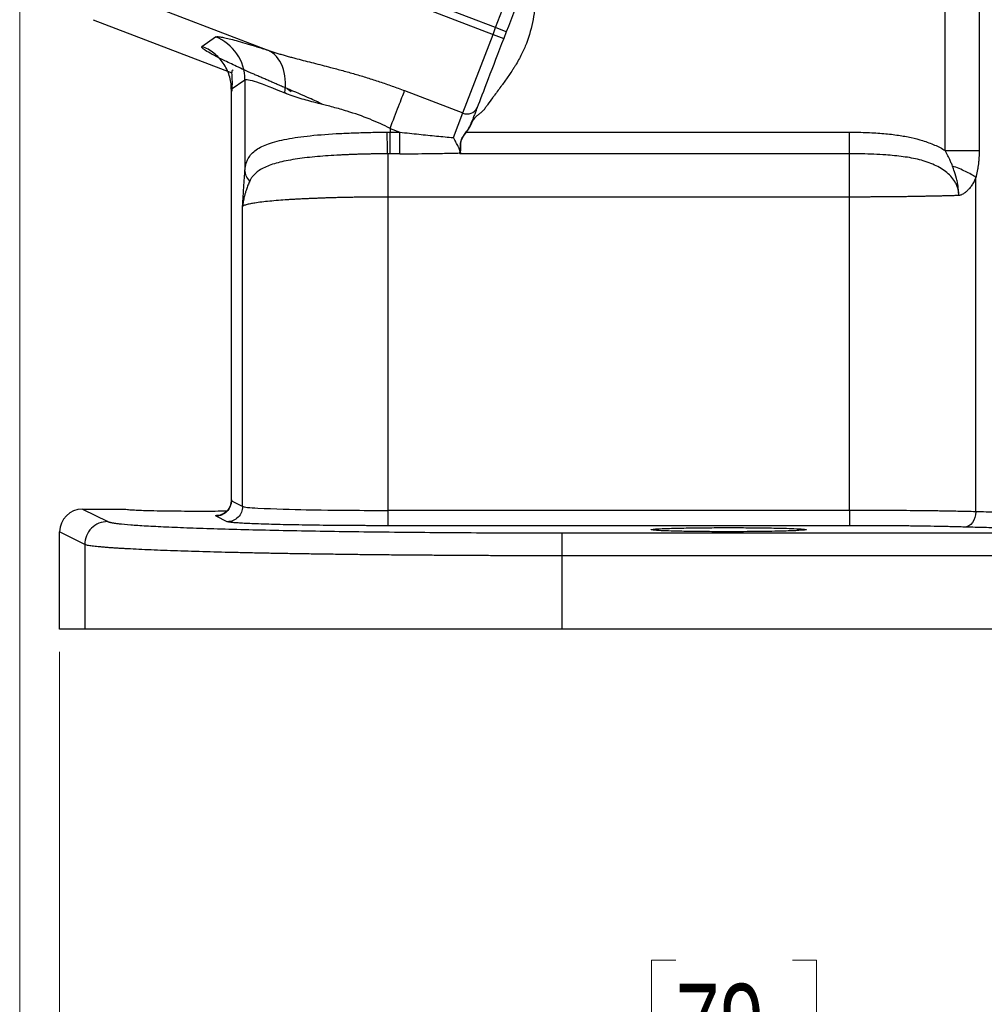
# Model space of a CAD drawing. Header units: inches. Extents: x 0.6 to 16.3, y 0.2 to 11.5.
# Tile 26 of 33: x 9.7 to 11.3, y 4 to 5.7. Entities that reach past the tile are written whole.
import ezdxf

# ---------------------------------------------------------------- set-up
doc = ezdxf.new("R2010")
doc.units = ezdxf.units.IN
doc.header["$MEASUREMENT"] = 0
doc.styles.add('SLDTEXTSTYLE0', font='TXT', dxfattribs={"width": 0.75})
doc.dimstyles.new('SLDDIMSTYLE1', dxfattribs={"dimtxt": 0.137795, "dimasz": 0.14, "dimexe": 0, "dimexo": 0.0625, "dimgap": 0.034449, "dimtad": 0, "dimdec": 1, "dimlfac": 1.5, "dimrnd": 1e-09, "dimzin": 12, "dimdsep": 46, "dimtxsty": 'SLDTEXTSTYLE0', "dimblk1": 'CLOSED', "dimblk2": 'CLOSED', "dimsah": 1, "dimcen": 0.09, "dimadec": 0, "dimazin": 3, "dimtfac": 1, "dimtdec": 1, "dimtofl": 0, "dimtmove": 0, "dimatfit": 3, "dimldrblk": 'CLOSED', "dimfxl": 0, "dimfrac": 2, "dimtolj": 1, "dimtzin": 12, "dimarcsym": 0})

# ---------------------------------------------------------------- blocks, each defined once
blk = doc.blocks.new('_Closed')
at = {"color": 0, "linetype": 'ByBlock', "lineweight": -2}
for p, q in [((-1, 0.166667), (0, 0)), ((-1, 0.166667), (-1, -0.166667)), ((0, 0), (-1, -0.166667)), ((0, 0), (-1, 0))]:
    blk.add_line(p, q, dxfattribs=at)
blk = doc.blocks.new('_D_4')
at = {"color": 7, "linetype": 'Continuous', "lineweight": 0}
for p, q in [((11.8212, 4.8448), (11.8212, 3.8301)), ((9.7379, 4.6056), (9.7379, 3.8301)), ((10.8119, 4.068), (10.7699, 4.068)), ((10.7699, 4.068), (10.7699, 3.8492)), ((11.0155, 4.068), (11.0575, 4.068)), ((11.0575, 4.068), (11.0575, 3.8492)), ((9.7379, 3.8695), (10.6491, 3.8695)), ((11.8212, 3.8695), (11.1783, 3.8695)), ((10.7699, 3.8492), (10.8119, 3.8492)), ((11.0575, 3.8492), (11.0155, 3.8492))]:
    blk.add_line(p, q, dxfattribs=at)
at = {"color": 7, "linetype": 'Continuous', "lineweight": 18, "xscale": 0.14, "yscale": 0.14, "rotation": 180.0000000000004}
blk.add_blockref('_Closed', (9.7379, 3.8695, -0.2442), dxfattribs=at)
at = {"color": 7, "linetype": 'Continuous', "lineweight": 18, "xscale": 0.14, "yscale": 0.14}
blk.add_blockref('_Closed', (11.8212, 3.8695, -0.2442), dxfattribs=at)
at = {"color": 7, "linetype": 'Continuous', "lineweight": 18, "char_height": 0.1378, "attachment_point": 1, "style": 'SLDTEXTSTYLE0'}
for s, insert in [('79', (10.8119, 4.0268)), ('3.1', (10.7864, 3.8207))]:
    blk.add_mtext(s, dxfattribs=dict(at, insert=insert))
blk = doc.blocks.new('_D_5')
at = {"color": 7, "linetype": 'Continuous', "lineweight": 0}
for p, q in [((9.6683, 5.8503), (9.6683, 3.2643)), ((11.8212, 4.8448), (11.8212, 3.2643)), ((10.4071, 3.5022), (10.3651, 3.5022)), ((10.3651, 3.5022), (10.3651, 3.2834)), ((10.6107, 3.5022), (10.6527, 3.5022)), ((10.6527, 3.5022), (10.6527, 3.2834)), ((9.6683, 3.3037), (10.2442, 3.3037)), ((11.8212, 3.3037), (10.7735, 3.3037)), ((10.3651, 3.2834), (10.4071, 3.2834)), ((10.6527, 3.2834), (10.6107, 3.2834))]:
    blk.add_line(p, q, dxfattribs=at)
at = {"color": 7, "linetype": 'Continuous', "lineweight": 18, "xscale": 0.14, "yscale": 0.14, "rotation": 180.0000000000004}
blk.add_blockref('_Closed', (9.6683, 3.3037, -0.2442), dxfattribs=at)
at = {"color": 7, "linetype": 'Continuous', "lineweight": 18, "xscale": 0.14, "yscale": 0.14}
blk.add_blockref('_Closed', (11.8212, 3.3037, -0.2442), dxfattribs=at)
at = {"color": 7, "linetype": 'Continuous', "lineweight": 18, "char_height": 0.1378, "attachment_point": 1, "style": 'SLDTEXTSTYLE0'}
for s, insert in [('82', (10.4071, 3.461)), ('3.2', (10.3816, 3.2549))]:
    blk.add_mtext(s, dxfattribs=dict(at, insert=insert))

msp = doc.modelspace()

# ---------------------------------------------------------------- linework, layer by layer
at = {"color": 7, "linetype": 'Continuous', "lineweight": 25}
for p, q in [((9.8772, 5.9187), (10.4934, 5.6822)), ((10.4979, 5.6939), (10.0934, 5.8492)), ((10.4979, 5.6939), (10.5505, 5.831)), ((9.8176, 5.7633), (10.101, 5.6546)), ((9.7963, 5.7078), (10.0383, 5.6149)), ((10.4934, 5.6822), (10.4979, 5.6939)), ((10.5166, 5.6868), (10.4979, 5.6939)), ((10.5166, 5.6868), (10.5121, 5.675)), ((9.9859, 5.6613), (10.0098, 5.6777)), ((10.4408, 5.5451), (10.4934, 5.6822)), ((10.4934, 5.6822), (10.5121, 5.675)), ((10.0372, 5.5867), (10.061, 5.6031)), ((10.061, 5.6031), (10.061, 5.4455)), ((10.0369, 5.5869), (10.0369, 4.8664)), ((10.0372, 5.5867), (10.0372, 4.869)), ((10.3393, 5.5841), (10.4408, 5.5451)), ((10.4243, 5.5022), (10.4408, 5.5451)), ((10.314, 5.5183), (10.3311, 5.5117)), ((10.314, 5.5183), (10.314, 5.5117)), ((10.314, 5.5117), (10.3311, 5.5117)), ((10.4471, 5.5117), (11.1148, 5.5117)), ((10.3311, 5.474), (10.314, 5.474)), ((11.1148, 5.474), (10.4354, 5.474)), ((11.3352, 4.8498), (11.3352, 5.4329)), ((11.1148, 5.3986), (10.3098, 5.3986)), ((10.3098, 5.3986), (10.3098, 4.8522)), ((11.1148, 4.8522), (11.1148, 5.3986)), ((10.0568, 4.8592), (10.0568, 5.382)), ((10.0568, 4.8592), (10.0372, 4.869)), ((9.7779, 4.8546), (9.8217, 4.8327)), ((9.7779, 4.8546), (9.8522, 4.8546)), ((10.0302, 4.8325), (10.0106, 4.8423)), ((11.1148, 4.8522), (10.3098, 4.8522)), ((11.1148, 4.8256), (10.3098, 4.8256)), ((9.7817, 4.7927), (9.7379, 4.8147)), ((9.7379, 4.645), (9.7379, 4.8147)), ((10.6139, 4.813), (13.0285, 4.813)), ((9.7817, 4.7927), (9.7817, 4.645)), ((13.0285, 4.7731), (10.6139, 4.7731)), ((10.6139, 4.645), (10.6139, 4.7731)), ((9.7817, 4.645), (9.7379, 4.645)), ((13.0285, 4.645), (10.6139, 4.645))]:
    msp.add_line(p, q, dxfattribs=at)
at = {"color": 8, "linetype": 'Continuous', "lineweight": 25}
for p, q in [((11.3409, 5.8317), (11.3409, 5.4798)), ((11.2817, 5.4798), (11.2817, 5.806)), ((10.1345, 5.5877), (10.1414, 5.5828)), ((10.0372, 4.869), (10.0386, 4.8694)), ((10.0388, 4.8694), (10.0372, 4.869))]:
    msp.add_line(p, q, dxfattribs=at)
at = {"color": 7, "linetype": 'Continuous', "lineweight": 25}
msp.add_circle((12.6545, 7.4614), 1.9709, dxfattribs=at)
msp.add_arc((10.4486, 5.5623), 0.0189, 245.6115, 335.1535, dxfattribs=at)
msp.add_ellipse((9.7779, 4.8146), major_axis=(-0.0358, 0.0179), ratio=0.998288, start_param=5.176448, end_param=6.745874, dxfattribs=at)
for points, knots in [([(11.7472, 5.6752), (11.7433, 5.6772), (11.7354, 5.6813), (11.7236, 5.6874), (11.7119, 5.6936), (11.7002, 5.6998), (11.6885, 5.7061), (11.6769, 5.7125), (11.6654, 5.7189), (11.6539, 5.7254), (11.6425, 5.732), (11.6311, 5.7386), (11.6197, 5.7453), (11.6085, 5.752), (11.5972, 5.7588), (11.5861, 5.7657), (11.5749, 5.7726), (11.5639, 5.7795), (11.5528, 5.7866), (11.5419, 5.7937), (11.5309, 5.8008), (11.5149, 5.8114), (11.494, 5.8255), (11.4688, 5.8431), (11.4443, 5.8607), (11.4221, 5.8771), (11.402, 5.8922), (11.384, 5.9061), (11.3667, 5.9196), (11.3501, 5.9329), (11.3395, 5.9415), (11.3342, 5.9458)], [0, 0, 0, 0, 0.024564, 0.049111, 0.073647, 0.098183, 0.122728, 0.14729, 0.171878, 0.196501, 0.221167, 0.245887, 0.270667, 0.295518, 0.320447, 0.345463, 0.370575, 0.39579, 0.421118, 0.446565, 0.47214, 0.497851, 0.560497, 0.623034, 0.685583, 0.748261, 0.7993, 0.849927, 0.900207, 0.950208, 1, 1, 1, 1]), ([(10.5686, 5.7479), (10.5683, 5.7445), (10.5676, 5.7382), (10.566, 5.7248), (10.5623, 5.7007), (10.555, 5.6732), (10.5433, 5.6469), (10.5353, 5.6327), (10.5293, 5.6229), (10.5271, 5.6196), (10.526, 5.6179)], [0, 0, 0, 0, 0.073442, 0.138055, 0.291268, 0.602133, 0.751549, 0.913286, 0.955751, 1, 1, 1, 1]), ([(10.0098, 5.6777), (10.0099, 5.6777), (10.0103, 5.6779), (10.011, 5.6781), (10.012, 5.6782), (10.0131, 5.6782), (10.0145, 5.6782), (10.0161, 5.678), (10.0194, 5.6776), (10.0255, 5.6765), (10.036, 5.674), (10.049, 5.6705), (10.0617, 5.6668), (10.0729, 5.6635), (10.0817, 5.6607), (10.091, 5.6578), (10.0977, 5.6556), (10.101, 5.6546)], [0, 0, 0, 0, 0.035251, 0.070436, 0.10558, 0.140708, 0.175846, 0.211019, 0.246253, 0.371395, 0.496877, 0.622716, 0.749148, 0.811633, 0.874185, 0.936931, 1, 1, 1, 1]), ([(10.061, 5.6031), (10.061, 5.6191), (10.051, 5.6511), (10.0247, 5.6719), (10.0098, 5.6777), (10.0098, 5.6777), (10.0098, 5.6777), (10.0098, 5.6777)], [-0.000061, -0.000061, -0.000061, -0.000061, 0.499917, 0.999917, 0.999917, 0.999917, 0.999978, 0.999978, 0.999978, 0.999978]), ([(10.1345, 5.5877), (10.1319, 5.5888), (10.1266, 5.591), (10.119, 5.5942), (10.1115, 5.5974), (10.1042, 5.6006), (10.0971, 5.6037), (10.0902, 5.6067), (10.0834, 5.6096), (10.0768, 5.6126), (10.0627, 5.6188), (10.0426, 5.628), (10.0203, 5.6387), (10.0031, 5.6476), (9.9938, 5.653), (9.9892, 5.6562), (9.987, 5.658), (9.9858, 5.6594), (9.9853, 5.6606), (9.9857, 5.661), (9.9859, 5.6613)], [0, 0, 0, 0, 0.028289, 0.056454, 0.084517, 0.112498, 0.140419, 0.1683, 0.196164, 0.224031, 0.251922, 0.380516, 0.507964, 0.634252, 0.759589, 0.80795, 0.85603, 0.90397, 0.951912, 1, 1, 1, 1]), ([(10.0372, 5.5867), (10.0372, 5.5947), (10.036, 5.6027), (10.0312, 5.618), (10.0277, 5.6253), (10.0186, 5.6385), (10.013, 5.6444), (10.0005, 5.6544), (9.9934, 5.6584), (9.9859, 5.6613)], [0, 0, 0, 0, 0.25, 0.25, 0.5, 0.5, 0.75, 0.75, 1, 1, 1, 1]), ([(10.101, 5.6546), (10.1032, 5.6538), (10.1078, 5.6523), (10.1147, 5.6501), (10.1219, 5.6479), (10.1291, 5.6458), (10.1366, 5.6437), (10.1441, 5.6417), (10.1586, 5.6379), (10.1805, 5.6323), (10.2072, 5.6255), (10.2313, 5.6191), (10.2527, 5.6131), (10.2741, 5.6067), (10.2958, 5.5997), (10.3175, 5.5922), (10.332, 5.5868), (10.3393, 5.5841)], [0, 0, 0, 0, 0.032823, 0.065741, 0.098769, 0.131923, 0.165218, 0.198668, 0.232289, 0.354657, 0.477821, 0.5637, 0.649749, 0.736188, 0.823235, 0.911103, 1, 1, 1, 1]), ([(10.0406, 5.6201), (10.04, 5.6199), (10.0377, 5.6192), (10.0376, 5.613), (10.0387, 5.6012), (10.0383, 5.5892), (10.0381, 5.5834)], [0, 0, 0, 0, 0.109889, 0.431846, 0.724419, 1, 1, 1, 1]), ([(10.526, 5.6179), (10.5243, 5.6153), (10.5191, 5.6075), (10.5136, 5.5999), (10.5099, 5.5948)], [0, 0, 0, 0, 0.327069, 1, 1, 1, 1]), ([(10.061, 5.6031), (10.0626, 5.6045), (10.0695, 5.6032), (10.0931, 5.5953), (10.1098, 5.5888), (10.1303, 5.58)], [0, 0, 0, 0, 0.5, 0.5, 1, 1, 1, 1]), ([(10.314, 5.5183), (10.3026, 5.524), (10.2909, 5.5293), (10.2657, 5.5395), (10.2523, 5.5442), (10.2309, 5.5507), (10.2228, 5.553), (10.2109, 5.5562), (10.207, 5.5573), (10.1969, 5.5599), (10.1908, 5.5614), (10.1753, 5.5654), (10.1662, 5.5678), (10.1478, 5.5733), (10.1387, 5.5764), (10.1303, 5.58)], [0, 0, 0, 0, 0.184444, 0.184444, 0.395238, 0.395238, 0.526984, 0.526984, 0.592857, 0.592857, 0.698253, 0.698253, 0.866888, 0.866888, 1.053967, 1.053967, 1.053967, 1.053967]), ([(10.314, 5.5183), (10.3192, 5.5317), (10.3243, 5.5451), (10.3332, 5.5681), (10.3368, 5.5777), (10.3393, 5.5841)], [0, 0, 0, 0, 0.5, 0.5, 1, 1, 1, 1]), ([(10.5099, 5.5948), (10.5095, 5.5942), (10.5049, 5.5881), (10.4993, 5.5805), (10.4941, 5.5735), (10.4931, 5.5721)], [0, 0, 0, 0, 0.07343, 0.813395, 1, 1, 1, 1]), ([(10.4931, 5.5721), (10.49, 5.5679), (10.4859, 5.5623), (10.4816, 5.5562), (10.4803, 5.5543), (10.48, 5.5539)], [0, 0, 0, 0, 0.695216, 0.9304, 1, 1, 1, 1]), ([(10.4658, 5.5544), (10.4655, 5.5536), (10.4648, 5.552), (10.4638, 5.5493), (10.4627, 5.5464), (10.4611, 5.5423), (10.459, 5.5366), (10.457, 5.5315), (10.456, 5.529)], [0, 0, 0, 0, 0.125259, 0.250126, 0.374952, 0.500086, 0.749791, 1, 1, 1, 1]), ([(10.4763, 5.5493), (10.4756, 5.5486), (10.4736, 5.5468), (10.4702, 5.544), (10.4669, 5.5414), (10.4644, 5.5391), (10.4622, 5.5371), (10.4601, 5.5347), (10.4581, 5.5318), (10.4571, 5.5297), (10.4567, 5.5287)], [0, 0, 0, 0, 0.10372, 0.280241, 0.45634, 0.550021, 0.633916, 0.762543, 0.883974, 1, 1, 1, 1]), ([(10.48, 5.5539), (10.4798, 5.5536), (10.4791, 5.5525), (10.4779, 5.551), (10.4768, 5.5498), (10.4763, 5.5493)], [0, 0, 0, 0, 0.186056, 0.63156, 1, 1, 1, 1]), ([(10.4466, 5.5121), (10.4475, 5.5134), (10.4494, 5.5161), (10.4519, 5.5202), (10.4538, 5.5238), (10.4551, 5.5267), (10.4557, 5.5282), (10.456, 5.529)], [0, 0, 0, 0, 0.255796, 0.501184, 0.751187, 0.876619, 1, 1, 1, 1]), ([(10.4567, 5.5287), (10.4563, 5.528), (10.4557, 5.5265), (10.4544, 5.5235), (10.4525, 5.5199), (10.4499, 5.5158), (10.448, 5.5131), (10.4471, 5.5117)], [0, 0, 0, 0, 0.12427, 0.249395, 0.499571, 0.741601, 1, 1, 1, 1]), ([(10.4567, 5.5287), (10.4565, 5.5288), (10.4563, 5.5289), (10.4561, 5.529), (10.456, 5.529), (10.456, 5.529)], [0, 0, 0, 0, 0.5, 0.5, 1, 1, 1, 1]), ([(10.061, 5.4455), (10.0611, 5.4465), (10.0613, 5.4486), (10.0618, 5.4517), (10.0624, 5.4547), (10.0632, 5.4576), (10.0642, 5.4605), (10.0654, 5.4633), (10.0678, 5.468), (10.0723, 5.4742), (10.0828, 5.4832), (10.1016, 5.4923), (10.133, 5.5003), (10.1751, 5.5061), (10.2127, 5.5088), (10.2397, 5.5101), (10.2528, 5.5106), (10.2663, 5.511), (10.2802, 5.5114), (10.2945, 5.5116), (10.3042, 5.5117), (10.309, 5.5117)], [0, 0, 0, 0, 0.015999, 0.032443, 0.049346, 0.066716, 0.084566, 0.102902, 0.121735, 0.181928, 0.245598, 0.365276, 0.496551, 0.633706, 0.784264, 0.81858, 0.85355, 0.889175, 0.925457, 0.962398, 1, 1, 1, 1]), ([(10.309, 5.5117), (10.3092, 5.5117), (10.3095, 5.5117), (10.31, 5.5117), (10.3103, 5.5117), (10.3112, 5.5117), (10.3117, 5.5117), (10.3128, 5.5117), (10.3134, 5.5117), (10.314, 5.5117)], [-0.01597476, -0.01597476, -0.01597476, -0.01597476, -0.01030372, -0.01030372, -0.0051918, -0.0051918, -0.00199684, -0.00199684, 0, 0, 0, 0]), ([(10.314, 5.474), (10.314, 5.4767), (10.314, 5.4819), (10.314, 5.4953), (10.314, 5.5035), (10.314, 5.5117)], [0, 0, 0, 0, 0.5, 0.5, 1, 1, 1, 1]), ([(10.3311, 5.5117), (10.3366, 5.5111), (10.3476, 5.5098), (10.3639, 5.5081), (10.3796, 5.5064), (10.3949, 5.5049), (10.4098, 5.5035), (10.4195, 5.5026), (10.4243, 5.5022)], [0, 0, 0, 0, 0.179151, 0.353299, 0.522451, 0.686614, 0.845794, 1, 1, 1, 1]), ([(10.4359, 5.4766), (10.436, 5.477), (10.4363, 5.4778), (10.4365, 5.4791), (10.4367, 5.4805), (10.4367, 5.4819), (10.4368, 5.4844), (10.4366, 5.4878), (10.4368, 5.4924), (10.4376, 5.4967), (10.4394, 5.5013), (10.4425, 5.5064), (10.4452, 5.5101), (10.4466, 5.5121)], [0, 0, 0, 0, 0.05087, 0.100913, 0.150226, 0.198914, 0.247091, 0.377971, 0.496769, 0.597821, 0.698567, 0.839509, 1, 1, 1, 1]), ([(10.4365, 5.4769), (10.4372, 5.4788), (10.4374, 5.4811), (10.4372, 5.4864), (10.437, 5.4894), (10.4375, 5.4943), (10.4379, 5.496), (10.439, 5.4993), (10.4398, 5.501), (10.4425, 5.5057), (10.4448, 5.5087), (10.4471, 5.5117)], [0, 0, 0, 0, 0.25, 0.25, 0.5, 0.5, 0.625, 0.625, 0.75, 0.75, 1, 1, 1, 1]), ([(11.1148, 5.5117), (11.1201, 5.5117), (11.1306, 5.5116), (11.146, 5.5112), (11.1606, 5.5104), (11.1745, 5.5094), (11.1877, 5.508), (11.2036, 5.5059), (11.2219, 5.5027), (11.2395, 5.4981), (11.2531, 5.4935), (11.2632, 5.4894), (11.2728, 5.4849), (11.2788, 5.4815), (11.2817, 5.4798)], [0, 0, 0, 0, 0.093429, 0.182706, 0.26787, 0.348967, 0.426048, 0.499175, 0.629803, 0.749712, 0.815872, 0.879487, 0.94078, 1, 1, 1, 1]), ([(10.4357, 5.4762), (10.4358, 5.4765), (10.436, 5.4771), (10.436, 5.4782), (10.4357, 5.4794), (10.4353, 5.4809), (10.4346, 5.4826), (10.4338, 5.4845), (10.4326, 5.4869), (10.4309, 5.49), (10.4289, 5.4937), (10.4266, 5.4978), (10.4251, 5.5006), (10.4243, 5.5022)], [0, 0, 0, 0, 0.06495, 0.131082, 0.198958, 0.269097, 0.341972, 0.418011, 0.497606, 0.616246, 0.748535, 0.858429, 1, 1, 1, 1]), ([(11.2945, 5.4526), (11.294, 5.4538), (11.2935, 5.4551), (11.2922, 5.4583), (11.2914, 5.4602), (11.2893, 5.465), (11.2879, 5.4679), (11.285, 5.4738), (11.2834, 5.4768), (11.2817, 5.4798)], [0, 0, 0, 0, 0.0228636, 0.0228636, 0.0594453, 0.0594453, 0.1179761, 0.1179761, 0.1829087, 0.1829087, 0.1829087, 0.1829087]), ([(11.3409, 5.4798), (11.3409, 5.4777), (11.3409, 5.4736), (11.3406, 5.4675), (11.3402, 5.4615), (11.3395, 5.4556), (11.3387, 5.4497), (11.3377, 5.444), (11.3366, 5.4384), (11.3357, 5.4347), (11.3352, 5.4329)], [0, 0, 0, 0, 0.129179, 0.256638, 0.382631, 0.507419, 0.631272, 0.754466, 0.877281, 1, 1, 1, 1]), ([(10.3098, 5.4739), (10.3073, 5.4739), (10.3021, 5.4739), (10.2945, 5.4738), (10.2868, 5.4737), (10.2791, 5.4736), (10.2714, 5.4734), (10.2638, 5.4732), (10.2561, 5.473), (10.2485, 5.4727), (10.241, 5.4724), (10.2335, 5.4721), (10.215, 5.4712), (10.1866, 5.4693), (10.1514, 5.4653), (10.1212, 5.4597), (10.1008, 5.4532), (10.088, 5.4467), (10.0808, 5.4415), (10.0757, 5.4365), (10.072, 5.4317), (10.0702, 5.4282), (10.0694, 5.4265)], [0, 0, 0, 0, 0.0223258, 0.0447291, 0.0672076, 0.0897584, 0.1123788, 0.1350659, 0.1578168, 0.1806284, 0.203498, 0.2264226, 0.2493996, 0.3753924, 0.500217, 0.6279983, 0.7523008, 0.8171084, 0.8774734, 0.9217241, 0.9625189, 1, 1, 1, 1]), ([(10.314, 5.474), (10.3135, 5.474), (10.313, 5.474), (10.3121, 5.474), (10.3116, 5.474), (10.3109, 5.474), (10.3106, 5.474), (10.3102, 5.474), (10.31, 5.474), (10.3098, 5.474)], [-0.01597476, -0.01597476, -0.01597476, -0.01597476, -0.01397791, -0.01397791, -0.01078296, -0.01078296, -0.00567104, -0.00567104, 0, 0, 0, 0]), ([(10.3098, 5.474), (10.3098, 5.4713), (10.3098, 5.4673), (10.3098, 5.4574), (10.3098, 5.4515), (10.3098, 5.4381), (10.3098, 5.4306), (10.3098, 5.415), (10.3098, 5.4068), (10.3098, 5.3986)], [0, 0, 0, 0, 0.25, 0.25, 0.5, 0.5, 0.75, 0.75, 1, 1, 1, 1]), ([(10.3311, 5.474), (10.3481, 5.474), (10.3738, 5.4742), (10.4, 5.4746), (10.4176, 5.475), (10.4265, 5.4752), (10.4355, 5.4754)], [0, 0, 0, 0, 0.5, 0.75, 0.75, 1, 1, 1, 1]), ([(11.1148, 5.3986), (11.1148, 5.4068), (11.1148, 5.415), (11.1148, 5.4306), (11.1148, 5.4381), (11.1148, 5.4515), (11.1148, 5.4574), (11.1148, 5.4673), (11.1148, 5.4713), (11.1148, 5.474)], [0, 0, 0, 0, 0.25, 0.25, 0.5, 0.5, 0.75, 0.75, 1, 1, 1, 1]), ([(11.3054, 5.4013), (11.3054, 5.4023), (11.3054, 5.4044), (11.305, 5.4076), (11.3045, 5.4108), (11.3037, 5.4139), (11.3026, 5.417), (11.3014, 5.42), (11.2987, 5.4255), (11.2936, 5.433), (11.2818, 5.4445), (11.2628, 5.4557), (11.2367, 5.4642), (11.208, 5.4694), (11.1814, 5.4719), (11.1572, 5.4732), (11.1361, 5.4738), (11.1219, 5.4739), (11.1148, 5.4739)], [0, 0, 0, 0, 0.014247, 0.028482, 0.042762, 0.05714, 0.071669, 0.086397, 0.101368, 0.153445, 0.208712, 0.322207, 0.44834, 0.577779, 0.716269, 0.809601, 0.90387, 1, 1, 1, 1]), ([(10.0568, 5.382), (10.0572, 5.3884), (10.0579, 5.3992), (10.0589, 5.4139), (10.0596, 5.4256), (10.0603, 5.436), (10.0608, 5.4424), (10.061, 5.4455)], [0, 0, 0, 0, 0.2906592, 0.5000888, 0.6792014, 0.8458194, 1, 1, 1, 1]), ([(11.3054, 5.4013), (11.3054, 5.4039), (11.3053, 5.405), (11.3053, 5.4062), (11.3053, 5.4066), (11.3052, 5.4078), (11.3051, 5.4085), (11.305, 5.4102), (11.3049, 5.4111), (11.3047, 5.4136), (11.3045, 5.4149), (11.3041, 5.4184), (11.3037, 5.4203), (11.3028, 5.4255), (11.3022, 5.4282), (11.3001, 5.4366), (11.2986, 5.4413), (11.2962, 5.4481), (11.2954, 5.4504), (11.2945, 5.4526)], [-0.3559992, -0.3559992, -0.3559992, -0.3559992, -0.3550258, -0.3550258, -0.3540523, -0.3540523, -0.3521055, -0.3521055, -0.3482117, -0.3482117, -0.3404242, -0.3404242, -0.3248493, -0.3248493, -0.2936993, -0.2936993, -0.2224995, -0.2224995, -0.1836211, -0.1836211, -0.1836211, -0.1836211]), ([(10.0693, 5.4264), (10.0682, 5.4239), (10.0671, 5.4215), (10.0652, 5.4166), (10.0644, 5.4143), (10.0631, 5.4105), (10.0626, 5.409), (10.0618, 5.4066), (10.0616, 5.4057), (10.0608, 5.4029), (10.0603, 5.401), (10.0591, 5.3961), (10.0585, 5.3931), (10.0575, 5.3874), (10.0571, 5.3847), (10.0568, 5.382)], [0, 0, 0, 0, 0.0681316, 0.0681316, 0.1459963, 0.1459963, 0.1946617, 0.1946617, 0.2189944, 0.2189944, 0.2579267, 0.2579267, 0.3202185, 0.3202185, 0.3893234, 0.3893234, 0.3893234, 0.3893234]), ([(11.3352, 5.4329), (11.3347, 5.4316), (11.3337, 5.4292), (11.332, 5.4257), (11.3302, 5.4224), (11.3282, 5.4193), (11.3262, 5.4163), (11.3235, 5.413), (11.3201, 5.4093), (11.3158, 5.4057), (11.312, 5.4033), (11.3089, 5.4021), (11.3071, 5.4014), (11.3059, 5.4013), (11.3054, 5.4013)], [0, 0, 0, 0, 0.080876, 0.160494, 0.239065, 0.316809, 0.393951, 0.470723, 0.600699, 0.725286, 0.859595, 0.914973, 0.962606, 1, 1, 1, 1]), ([(10.3098, 5.3986), (10.307, 5.3986), (10.3015, 5.3986), (10.2931, 5.3985), (10.2848, 5.3985), (10.2764, 5.3984), (10.268, 5.3983), (10.2596, 5.3982), (10.2513, 5.3981), (10.2429, 5.3979), (10.2346, 5.3978), (10.2264, 5.3976), (10.2182, 5.3974), (10.2101, 5.3972), (10.202, 5.3969), (10.1941, 5.3966), (10.1863, 5.3963), (10.1786, 5.396), (10.171, 5.3957), (10.1635, 5.3954), (10.1562, 5.395), (10.1491, 5.3946), (10.1422, 5.3942), (10.132, 5.3936), (10.1188, 5.3926), (10.1036, 5.3913), (10.0898, 5.3898), (10.0803, 5.3885), (10.0741, 5.3875), (10.0702, 5.3868), (10.0664, 5.386), (10.0631, 5.3851), (10.0602, 5.3841), (10.058, 5.3831), (10.0572, 5.3824), (10.0568, 5.382)], [0, 0, 0, 0, 0.021599, 0.043304, 0.065114, 0.087029, 0.10905, 0.131177, 0.15341, 0.175749, 0.198194, 0.220745, 0.243403, 0.266167, 0.289038, 0.312015, 0.335099, 0.35829, 0.381588, 0.404993, 0.428505, 0.452124, 0.47585, 0.499685, 0.55998, 0.623309, 0.689673, 0.759071, 0.785966, 0.815369, 0.84728, 0.881699, 0.918625, 0.958059, 1, 1, 1, 1]), ([(11.3054, 5.4013), (11.3031, 5.4012), (11.2985, 5.401), (11.2914, 5.4008), (11.2842, 5.4006), (11.2769, 5.4004), (11.2694, 5.4003), (11.2618, 5.4001), (11.2541, 5.3999), (11.2463, 5.3998), (11.2384, 5.3996), (11.2304, 5.3995), (11.2224, 5.3994), (11.2143, 5.3992), (11.2061, 5.3991), (11.1979, 5.399), (11.1896, 5.399), (11.1814, 5.3989), (11.1731, 5.3988), (11.1647, 5.3987), (11.1564, 5.3987), (11.148, 5.3986), (11.1397, 5.3986), (11.1314, 5.3986), (11.1231, 5.3986), (11.1175, 5.3986), (11.1148, 5.3986)], [0, 0, 0, 0, 0.043428, 0.086702, 0.129823, 0.172791, 0.215605, 0.258267, 0.300774, 0.343129, 0.38533, 0.427378, 0.469274, 0.511016, 0.552605, 0.594041, 0.635324, 0.676455, 0.717432, 0.758257, 0.798929, 0.839448, 0.879815, 0.920029, 0.960091, 1, 1, 1, 1]), ([(10.0369, 4.8693), (10.0366, 4.8665), (10.036, 4.8608), (10.0325, 4.8544), (10.0289, 4.8502), (10.0257, 4.8476), (10.0225, 4.8458), (10.0197, 4.8447), (10.018, 4.8443), (10.0181, 4.8443), (10.0182, 4.8443)], [0, 0, 0, 0, 0.144736, 0.299508, 0.3851, 0.478653, 0.584795, 0.711713, 0.872068, 1, 1, 1, 1]), ([(10.0568, 4.8592), (10.0568, 4.8522), (10.054, 4.8453), (10.0441, 4.8354), (10.0372, 4.8325), (10.0302, 4.8325)], [0, 0, 0, 0, 0.5, 0.5, 1, 1, 1, 1]), ([(10.0568, 4.8592), (10.0588, 4.858), (10.0692, 4.857), (10.1119, 4.8548), (10.144, 4.8539), (10.2057, 4.8528), (10.2317, 4.8525), (10.2754, 4.8523), (10.2926, 4.8522), (10.3098, 4.8522)], [0.038781, 0.038781, 0.038781, 0.038781, 0.20353, 0.20353, 0.529177, 0.529177, 1.050214, 1.050214, 1.628238, 1.628238, 1.628238, 1.628238]), ([(9.8522, 4.8546), (9.853, 4.8543), (9.8544, 4.8538), (9.867, 4.8529), (9.8869, 4.8522), (9.9127, 4.8516), (9.9442, 4.8512), (9.9854, 4.851), (10.0162, 4.8512), (10.0302, 4.8513)], [0, 0, 0, 0, 0.12897, 0.241391, 0.415892, 0.524276, 0.629812, 0.831421, 1, 1, 1, 1]), ([(10.0106, 4.8423), (10.0099, 4.843), (10.0091, 4.8437), (10.0192, 4.8444), (10.0211, 4.8446)], [0, 0, 0, 0, 0.8192032, 1, 1, 1, 1]), ([(11.1148, 4.8522), (11.1148, 4.8454), (11.1148, 4.8385), (11.1148, 4.8287), (11.1148, 4.8257), (11.1148, 4.8256)], [0, 0, 0, 0, 0.5, 0.5, 1, 1, 1, 1]), ([(11.3352, 4.8498), (11.33, 4.85), (11.3245, 4.8501), (11.3145, 4.8504), (11.3109, 4.8504), (11.3027, 4.8506), (11.2932, 4.8508), (11.2766, 4.8511), (11.2638, 4.8513), (11.2568, 4.8514), (11.2545, 4.8514), (11.2491, 4.8515), (11.2344, 4.8516), (11.2089, 4.8519), (11.182, 4.852), (11.1736, 4.8521), (11.1707, 4.8521), (11.1647, 4.8521), (11.1489, 4.8522), (11.1303, 4.8522), (11.1148, 4.8522)], [0, 0, 0, 0, 0.25, 0.25, 0.375, 0.375, 0.5, 0.625, 0.6875, 0.6875, 0.71875, 0.71875, 0.75, 0.875, 0.90625, 0.90625, 0.921875, 0.921875, 0.9375, 1, 1, 1, 1]), ([(11.711, 4.8452), (11.6933, 4.8452), (11.6751, 4.8452), (11.6461, 4.8453), (11.636, 4.8453), (11.6154, 4.8454), (11.5943, 4.8455), (11.573, 4.8457), (11.5518, 4.8459), (11.5413, 4.846), (11.5262, 4.8461), (11.5212, 4.8462), (11.5115, 4.8463), (11.5067, 4.8464), (11.4932, 4.8465), (11.4853, 4.8466), (11.4649, 4.8469), (11.4525, 4.8471), (11.4287, 4.8476), (11.4171, 4.8478), (11.3941, 4.8483), (11.3826, 4.8485), (11.359, 4.8491), (11.3469, 4.8495), (11.3352, 4.8498)], [0, 0, 0, 0, 0.125, 0.125, 0.1875, 0.1875, 0.25, 0.3125, 0.3125, 0.375, 0.375, 0.40625, 0.40625, 0.4375, 0.4375, 0.5, 0.5, 0.625, 0.625, 0.75, 0.75, 0.875, 0.875, 1, 1, 1, 1]), ([(9.8217, 4.8327), (9.8165, 4.8327), (9.8112, 4.8317), (9.8016, 4.8277), (9.7971, 4.8247), (9.7898, 4.8173), (9.7868, 4.8129), (9.7828, 4.8032), (9.7817, 4.798), (9.7817, 4.7927)], [0, 0, 0, 0, 0.25, 0.25, 0.5, 0.5, 0.75, 0.75, 1, 1, 1, 1]), ([(9.8217, 4.8327), (9.8219, 4.8326), (9.8225, 4.8324), (9.8236, 4.832), (9.825, 4.8316), (9.8266, 4.8313), (9.8284, 4.8309), (9.8306, 4.8305), (9.8329, 4.8302), (9.8355, 4.8298), (9.8384, 4.8294), (9.8459, 4.8286), (9.8607, 4.8272), (9.8881, 4.8253), (9.9225, 4.8236), (9.9642, 4.8218), (10.0124, 4.8202), (10.0669, 4.8187), (10.1268, 4.8174), (10.1911, 4.8162), (10.2591, 4.8152), (10.3291, 4.8144), (10.4008, 4.8138), (10.4584, 4.8134), (10.5015, 4.8132), (10.5295, 4.8132), (10.5575, 4.8131), (10.5857, 4.813), (10.6045, 4.813), (10.6139, 4.813)], [0, 0, 0, 0, 0.011734, 0.0234529, 0.0351605, 0.0468604, 0.0585564, 0.0702521, 0.0819513, 0.0936576, 0.1053749, 0.1171067, 0.1789107, 0.2407249, 0.3049207, 0.3691264, 0.4345865, 0.5000557, 0.5655114, 0.6309763, 0.6951599, 0.7593534, 0.82114, 0.8829367, 0.9063739, 0.9297691, 0.953152, 0.9765525, 1, 1, 1, 1]), ([(10.3098, 4.8256), (10.3071, 4.8256), (10.3015, 4.8256), (10.2932, 4.8256), (10.285, 4.8256), (10.2767, 4.8256), (10.2685, 4.8256), (10.2544, 4.8257), (10.2346, 4.8258), (10.2093, 4.826), (10.1846, 4.8263), (10.1525, 4.8268), (10.1158, 4.8275), (10.0854, 4.8285), (10.0658, 4.8293), (10.0537, 4.8299), (10.044, 4.8306), (10.0377, 4.8311), (10.0337, 4.8317), (10.0314, 4.8321), (10.0306, 4.8324), (10.0302, 4.8325)], [0, 0, 0, 0, 0.01955, 0.039065, 0.05856, 0.078054, 0.097563, 0.117105, 0.178901, 0.24073, 0.304923, 0.36915, 0.499953, 0.630764, 0.694969, 0.759209, 0.821023, 0.882869, 0.921915, 0.960912, 1, 1, 1, 1]), ([(11.3152, 4.8232), (11.3134, 4.8232), (11.3098, 4.8233), (11.3043, 4.8235), (11.2986, 4.8236), (11.2927, 4.8238), (11.2867, 4.8239), (11.2805, 4.8241), (11.2687, 4.8243), (11.2505, 4.8246), (11.225, 4.825), (11.1982, 4.8252), (11.1752, 4.8254), (11.1567, 4.8255), (11.1428, 4.8255), (11.1288, 4.8256), (11.1195, 4.8256), (11.1148, 4.8256)], [0, 0, 0, 0, 0.035405, 0.070728, 0.106001, 0.141255, 0.176522, 0.211834, 0.247224, 0.373601, 0.500035, 0.626405, 0.752833, 0.814677, 0.876373, 0.93809, 1, 1, 1, 1]), ([(10.6139, 4.7731), (10.6139, 4.7782), (10.6139, 4.7833), (10.6139, 4.7929), (10.6139, 4.7973), (10.6139, 4.8047), (10.6139, 4.8076), (10.6139, 4.8118), (10.6139, 4.8129), (10.6139, 4.813)], [0, 0, 0, 0, 0.25, 0.25, 0.5, 0.5, 0.75, 0.75, 1, 1, 1, 1]), ([(10.9045, 4.8222), (10.8931, 4.8222), (10.8699, 4.8221), (10.8367, 4.8217), (10.8053, 4.8211), (10.7772, 4.8201), (10.7655, 4.8188), (10.7731, 4.8176), (10.7886, 4.8167), (10.8098, 4.816), (10.8367, 4.8155), (10.8699, 4.8151), (10.9103, 4.815), (10.9573, 4.8152), (11.0003, 4.816), (11.0319, 4.8172), (11.0435, 4.8185), (11.036, 4.8197), (11.0205, 4.8205), (10.9993, 4.8212), (10.9724, 4.8217), (10.9392, 4.8221), (10.9159, 4.8222), (10.9045, 4.8222)], [0, 0, 0, 0, 0.040208, 0.081933, 0.125177, 0.177693, 0.249874, 0.300428, 0.342163, 0.375047, 0.41829, 0.460016, 0.500224, 0.560899, 0.624953, 0.677469, 0.74965, 0.800204, 0.841939, 0.874823, 0.918067, 0.959792, 1, 1, 1, 1]), ([(11.711, 4.8185), (11.7069, 4.8185), (11.6987, 4.8185), (11.6864, 4.8185), (11.6741, 4.8185), (11.6619, 4.8186), (11.6497, 4.8186), (11.6375, 4.8186), (11.6253, 4.8187), (11.6132, 4.8187), (11.5867, 4.8189), (11.5462, 4.8192), (11.4933, 4.8197), (11.443, 4.8204), (11.4054, 4.821), (11.3788, 4.8216), (11.3619, 4.822), (11.3457, 4.8223), (11.33, 4.8228), (11.3201, 4.823), (11.3152, 4.8232)], [0, 0, 0, 0, 0.027538, 0.055023, 0.082469, 0.109892, 0.137307, 0.164729, 0.192173, 0.219654, 0.247187, 0.373567, 0.49998, 0.626367, 0.752788, 0.802302, 0.851693, 0.901048, 0.950454, 1, 1, 1, 1]), ([(10.6139, 4.7731), (10.6089, 4.7731), (10.5989, 4.7731), (10.5838, 4.7731), (10.5687, 4.7731), (10.5536, 4.7731), (10.5385, 4.7731), (10.5233, 4.7732), (10.5081, 4.7732), (10.493, 4.7733), (10.4778, 4.7733), (10.4626, 4.7734), (10.4475, 4.7735), (10.4323, 4.7736), (10.4172, 4.7737), (10.4021, 4.7738), (10.3871, 4.7739), (10.3721, 4.774), (10.3571, 4.7741), (10.3422, 4.7742), (10.3274, 4.7743), (10.3126, 4.7745), (10.2979, 4.7746), (10.2833, 4.7748), (10.2687, 4.7749), (10.2542, 4.7751), (10.2399, 4.7753), (10.2256, 4.7755), (10.2115, 4.7757), (10.1974, 4.7758), (10.1835, 4.7761), (10.1697, 4.7763), (10.1561, 4.7765), (10.1425, 4.7767), (10.1292, 4.7769), (10.116, 4.7772), (10.1029, 4.7774), (10.09, 4.7777), (10.0773, 4.7779), (10.0648, 4.7782), (10.0524, 4.7785), (10.0257, 4.7791), (9.9857, 4.7801), (9.9357, 4.7817), (9.8901, 4.7835), (9.8614, 4.7849), (9.845, 4.7858), (9.8379, 4.7863), (9.8309, 4.7867), (9.8241, 4.7872), (9.8175, 4.7877), (9.8111, 4.7883), (9.8051, 4.7888), (9.7996, 4.7894), (9.7946, 4.79), (9.7902, 4.7907), (9.7865, 4.7913), (9.7835, 4.792), (9.7823, 4.7925), (9.7817, 4.7927)], [0, 0, 0, 0, 0.011878, 0.023788, 0.03573, 0.047704, 0.05971, 0.071747, 0.083817, 0.095918, 0.108051, 0.120216, 0.132413, 0.144642, 0.156903, 0.169195, 0.18152, 0.193876, 0.206265, 0.218685, 0.231137, 0.243621, 0.256137, 0.268685, 0.281265, 0.293876, 0.30652, 0.319195, 0.331903, 0.344642, 0.357413, 0.370216, 0.383052, 0.395919, 0.408818, 0.421749, 0.434711, 0.447706, 0.460733, 0.473792, 0.486882, 0.500005, 0.560294, 0.623603, 0.689934, 0.759285, 0.773445, 0.788331, 0.803943, 0.820282, 0.837346, 0.855137, 0.873653, 0.892896, 0.912865, 0.933559, 0.95498, 0.977127, 1, 1, 1, 1]), ([(10.6139, 4.645), (10.609, 4.645), (10.5991, 4.645), (10.5843, 4.645), (10.5695, 4.645), (10.5547, 4.645), (10.54, 4.645), (10.5252, 4.645), (10.5105, 4.645), (10.4959, 4.645), (10.4812, 4.645), (10.4458, 4.645), (10.39, 4.645), (10.3147, 4.645), (10.2412, 4.645), (10.1698, 4.645), (10.1023, 4.645), (10.0394, 4.645), (9.9821, 4.645), (9.9314, 4.645), (9.8876, 4.645), (9.8515, 4.645), (9.8228, 4.645), (9.8058, 4.645), (9.7961, 4.645), (9.7909, 4.645), (9.7868, 4.645), (9.7836, 4.645), (9.7824, 4.645), (9.7817, 4.645)], [0, 0, 0, 0, 0.011732, 0.023449, 0.035154, 0.046852, 0.058546, 0.07024, 0.081937, 0.093642, 0.105357, 0.117087, 0.178882, 0.240687, 0.304877, 0.369077, 0.434534, 0.500002, 0.565459, 0.630928, 0.695117, 0.759317, 0.821112, 0.882918, 0.906359, 0.929758, 0.953145, 0.976549, 1, 1, 1, 1])]:
    msp.add_open_spline(points, degree=3, knots=knots, dxfattribs=at)
for points in [[(10.5629, 5.8074), (10.5537, 5.7836), (10.5359, 5.7372), (10.5166, 5.6868)], [(10.5121, 5.675), (10.4927, 5.6246), (10.4749, 5.5782), (10.4658, 5.5544)], [(10.1303, 5.58), (10.1329, 5.5965), (10.1299, 5.6295), (10.112, 5.6497), (10.101, 5.6546)], [(10.3098, 5.474), (10.3097, 5.4767), (10.3093, 5.4871), (10.3091, 5.5035), (10.309, 5.5117)], [(10.3311, 5.474), (10.3311, 5.4767), (10.3311, 5.4871), (10.3311, 5.5035), (10.3311, 5.5117)], [(10.4471, 5.5117), (10.4469, 5.5119), (10.4467, 5.512), (10.4466, 5.5121)], [(11.1148, 5.474), (11.1148, 5.4767), (11.1148, 5.4871), (11.1148, 5.5035), (11.1148, 5.5117)], [(10.4365, 5.4769), (10.4361, 5.4758), (10.4357, 5.4748), (10.4354, 5.474)], [(10.4359, 5.4766), (10.4358, 5.4765), (10.4358, 5.4763), (10.4357, 5.4762)], [(10.4359, 5.4766), (10.436, 5.4768), (10.4363, 5.477), (10.4365, 5.4769)], [(11.2817, 5.4798), (11.2928, 5.4798), (11.315, 5.4798), (11.3335, 5.4798), (11.3409, 5.4798)], [(10.4355, 5.4754), (10.4353, 5.475), (10.4353, 5.4745), (10.4354, 5.474)], [(10.4355, 5.4755), (10.4356, 5.4757), (10.4357, 5.4759), (10.4357, 5.4762)], [(10.0693, 5.4264), (10.0668, 5.4292), (10.0627, 5.4353), (10.0612, 5.4421), (10.061, 5.4455)], [(11.3352, 5.4329), (11.3301, 5.4364), (11.3177, 5.4434), (11.3025, 5.4497), (11.2945, 5.4526)], [(10.0372, 4.869), (10.0372, 4.862), (10.0314, 4.8481), (10.0175, 4.8423), (10.0106, 4.8423)], [(10.3098, 4.8522), (10.3098, 4.8454), (10.3098, 4.8317), (10.3098, 4.8257), (10.3098, 4.8256)], [(11.3352, 4.8498), (11.3351, 4.8429), (11.3307, 4.8292), (11.3204, 4.8233), (11.3152, 4.8232)]]:
    msp.add_open_spline(points, degree=3, dxfattribs=at)
at = {"color": 8, "linetype": 'Continuous', "lineweight": 25}
msp.add_open_spline([(10.1958, 5.5605), (10.1887, 5.5639), (10.1721, 5.5717), (10.1481, 5.5819), (10.1345, 5.5877)], degree=3, knots=[0, 0, 0, 0, 0.431142, 1, 1, 1, 1], dxfattribs=at)

# ---------------------------------------------------------------- dimensions: what is measured, and where the dimension line sits
at = {"color": 7, "linetype": 'Continuous', "lineweight": 18}
for base, p1, picture, middle in [((11.8212, 3.3037), (9.6683, 5.8897), '_D_5', (10.5089, 3.3037)), ((11.8212, 3.8695), (9.7379, 4.645), '_D_4', (10.9137, 3.8695))]:
    dim = msp.add_linear_dim(base=base, p1=p1, p2=(11.8212, 4.8842), dimstyle='SLDDIMSTYLE1', dxfattribs=at)
    dim.commit()
    dim.dimension.update_dxf_attribs({"geometry": picture, "text_midpoint": middle, "dimtype": 160})

doc.saveas('drawing.dxf')
